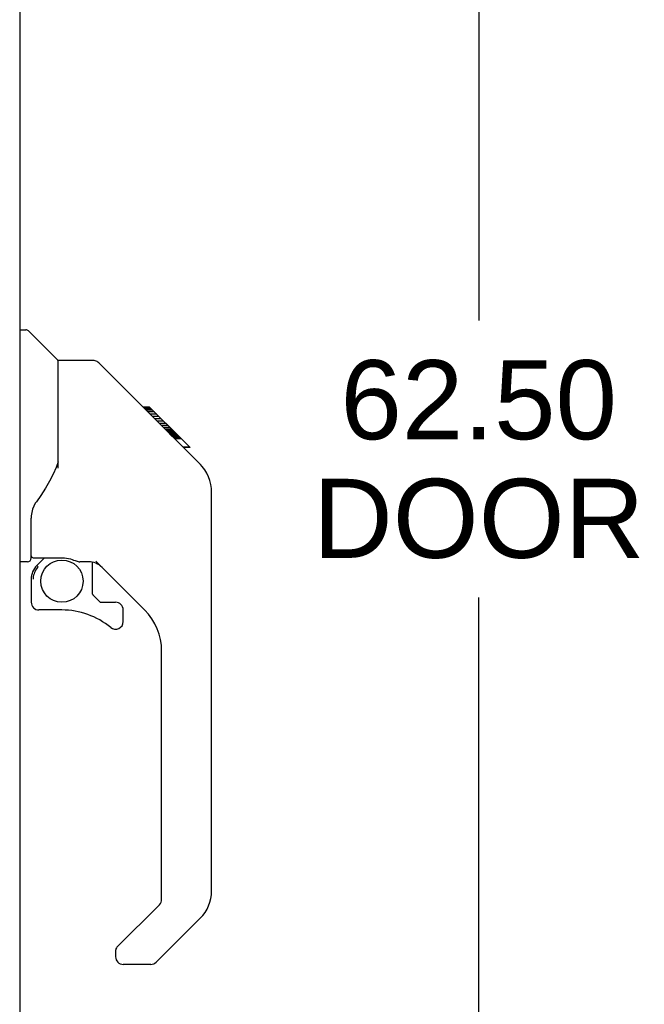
# Model space of a CAD drawing. Header units: inches. Extents: x 0 to 184, y 0 to 119.
# Tile 43 of 101: x 37.37 to 43.78, y 38.72 to 48.83. Entities that reach past the tile are written whole.
import ezdxf

# ---------------------------------------------------------------- set-up
doc = ezdxf.new("R2010")
doc.units = ezdxf.units.IN
doc.header["$LTSCALE"] = 10.121375
doc.header["$MEASUREMENT"] = 0
doc.layers.get('0').update_dxf_attribs({"linetype": 'CONTINUOUS'})
doc.layers.add('DIMENSIONS', color=7, linetype='CONTINUOUS')
doc.layers.add('DOOR_ASSEMBLY', color=7, linetype='CONTINUOUS')
doc.styles.get("Standard").update_dxf_attribs({"font": 'arial.ttf'})
doc.dimstyles.new('DIMSTYLE_1', dxfattribs={"dimtxt": 0.811875, "dimasz": 1.0825, "dimexe": 0.09, "dimexo": 0.07, "dimgap": 0.0375, "dimtad": 0, "dimtih": 1, "dimtoh": 1, "dimzin": 4, "dimdsep": 46, "dimtxsty": 'Standard', "dimblk": '_FILLED', "dimblk1": '_FILLED', "dimblk2": '_FILLED', "dimcen": 0.09, "dimadec": 3, "dimazin": 1, "dimtfac": 1, "dimtdec": 3, "dimtofl": 0, "dimtmove": 0, "dimatfit": 3, "dimldrblk": '_FILLED', "dimfxl": 0, "dimtolj": 1, "dimtzin": 4, "dimarcsym": 0})

# ---------------------------------------------------------------- blocks, each defined once
blk = doc.blocks.new('_FILLED')
at = {"color": 0, "linetype": 'ByBlock'}
blk.add_solid([(0, 0), (-1, 0.2), (-1, -0.2)], dxfattribs=at)
blk = doc.blocks.new('*D9')
at = {"layer": 'DIMENSIONS', "color": 2, "linetype": 'Continuous'}
for p, q in [((37.878, 75.896), (43.053, 75.896)), ((42.078, 75.896), (42.078, 45.744)), ((42.078, 13.396), (42.078, 42.902)), ((37.878, 13.396), (43.053, 13.396))]:
    blk.add_line(p, q, dxfattribs=at)
at = {"layer": 'DIMENSIONS', "color": 2, "linetype": 'Continuous', "xscale": 1.0825, "yscale": 1.0825, "zscale": 1.0825}
for p, rotation in [((42.078, 75.896), 90), ((42.078, 13.396), 270)]:
    blk.add_blockref('_FILLED', p, dxfattribs=dict(at, rotation=rotation))
at = {"layer": 'DIMENSIONS', "color": 2, "linetype": 'Continuous', "insert": (42.078, 45.338), "char_height": 0.8119, "width": 3.39841, "attachment_point": 2, "line_spacing_factor": 0.9}
blk.add_mtext('62.50\\PDOOR', dxfattribs=at)

msp = doc.modelspace()

# ---------------------------------------------------------------- linework, layer by layer
at = {"layer": 'DOOR_ASSEMBLY', "color": 3, "linetype": 'Continuous'}
msp.add_line((37.367, 52.896), (37.367, 36.396), dxfattribs=at)
at = {"layer": 'DOOR_ASSEMBLY', "color": 7, "linetype": 'Continuous'}
for p, q in [((37.367, 45.65), (37.43, 45.65)), ((37.755, 45.34), (37.457, 45.638)), ((38.122, 45.335), (37.761, 45.335)), ((37.761, 44.23), (37.761, 45.335)), ((38.943, 44.547), (38.178, 45.312)), ((38.699, 44.857), (38.632, 44.857)), ((38.706, 44.85), (38.639, 44.85)), ((38.716, 44.84), (38.649, 44.84)), ((38.723, 44.833), (38.656, 44.833)), ((38.731, 44.825), (38.664, 44.825)), ((38.75, 44.806), (38.683, 44.806)), ((38.699, 44.857), (39.026, 44.53)), ((38.773, 44.783), (38.706, 44.783)), ((38.796, 44.76), (38.729, 44.76)), ((38.82, 44.736), (38.753, 44.736)), ((38.844, 44.712), (38.777, 44.712)), ((38.867, 44.689), (38.8, 44.689)), ((38.889, 44.667), (38.823, 44.667)), ((38.91, 44.646), (38.843, 44.646)), ((38.927, 44.629), (38.86, 44.629)), ((38.94, 44.616), (38.873, 44.616)), ((38.944, 44.612), (38.877, 44.612)), ((38.946, 44.61), (38.879, 44.61)), ((38.947, 44.609), (38.88, 44.609)), ((38.947, 44.609), (38.881, 44.609)), ((38.929, 44.559), (38.881, 44.608)), ((38.95, 44.606), (38.883, 44.606)), ((38.954, 44.602), (38.888, 44.602)), ((38.96, 44.596), (38.893, 44.596)), ((38.974, 44.582), (38.907, 44.582)), ((38.989, 44.567), (38.922, 44.567)), ((38.942, 44.546), (38.929, 44.559)), ((38.997, 44.559), (38.93, 44.559)), ((39.003, 44.553), (38.937, 44.553)), ((38.942, 44.546), (39.221, 44.268)), ((39.015, 44.54), (38.949, 44.54)), ((39.021, 44.535), (38.954, 44.535)), ((39.024, 44.532), (38.957, 44.532)), ((39.025, 44.531), (38.959, 44.531)), ((39.026, 44.53), (38.959, 44.53)), ((39.026, 44.53), (38.959, 44.53)), ((39.115, 44.441), (39.026, 44.53)), ((39.044, 44.446), (39.11, 44.446)), ((39.112, 44.444), (39.045, 44.444)), ((39.115, 44.441), (39.048, 44.441)), ((39.241, 44.246), (39.221, 44.268)), ((39.336, 43.99), (39.334, 44.021)), ((39.336, 39.887), (39.336, 43.99)), ((37.485, 43.307), (37.485, 43.714)), ((37.505, 43.309), (37.8, 43.309)), ((37.543, 43.229), (37.623, 43.309)), ((38.651, 42.771), (38.149, 43.273)), ((37.446, 43.268), (37.367, 43.268)), ((37.549, 43.223), (37.546, 43.227)), ((37.553, 43.22), (37.549, 43.223)), ((37.557, 43.215), (37.553, 43.22)), ((38.073, 43.268), (37.985, 43.268)), ((38.115, 42.936), (38.115, 43.263)), ((37.485, 43.09), (37.485, 42.852)), ((38.119, 42.928), (38.19, 42.856)), ((37.8, 42.774), (37.564, 42.774)), ((38.199, 42.852), (38.351, 42.852)), ((38.43, 42.654), (38.43, 42.774)), ((38.824, 39.802), (38.824, 42.354)), ((38.365, 39.311), (38.801, 39.746)), ((39.22, 39.609), (38.768, 39.157)), ((38.351, 39.277), (38.351, 39.213)), ((38.712, 39.134), (38.43, 39.134))]:
    msp.add_line(p, q, dxfattribs=at)
for points in [[(38.178, 45.312), (38.17, 45.318), (38.161, 45.324), (38.152, 45.329), (38.142, 45.332), (38.132, 45.334), (38.122, 45.335)], [(38.881, 44.608), (38.86, 44.63), (38.838, 44.651), (38.816, 44.673)], [(37.761, 44.293), (37.74, 44.235), (37.709, 44.166), (37.673, 44.096), (37.631, 44.024), (37.584, 43.95), (37.538, 43.885)], [(39.336, 43.99), (39.335, 44.02), (39.329, 44.061), (39.32, 44.102), (39.306, 44.141), (39.288, 44.178), (39.266, 44.213), (39.241, 44.246)], [(37.538, 43.885), (37.527, 43.868), (37.512, 43.839), (37.5, 43.807), (37.491, 43.773), (37.486, 43.738), (37.485, 43.714)], [(37.8, 43.309), (37.808, 43.309), (37.827, 43.308), (37.848, 43.305), (37.868, 43.302), (37.888, 43.297), (37.905, 43.292), (37.921, 43.286), (37.935, 43.282), (37.948, 43.277), (37.958, 43.273), (37.967, 43.271), (37.976, 43.269), (37.983, 43.268), (37.985, 43.268)], [(37.557, 43.215), (37.548, 43.205), (37.539, 43.194), (37.531, 43.183), (37.525, 43.17), (37.519, 43.158), (37.514, 43.145), (37.51, 43.131), (37.507, 43.118), (37.506, 43.104), (37.505, 43.09)], [(37.546, 43.227), (37.545, 43.228), (37.544, 43.229), (37.543, 43.229), (37.543, 43.229)]]:
    msp.add_lwpolyline(points, dxfattribs=at)
msp.add_circle((37.8, 43.069), 0.217, dxfattribs=at)
for centre, radius, start, end in [((37.43, 45.61), 0.0394, 45, 90), ((37.741, 45.326), 0.0197, 7.5, 45), ((38.903, 43.974), 0.433, 42.2386, 42.7273), ((37.446, 43.307), 0.0394, 270, 360), ((37.505, 43.329), 0.0197, 180, 270), ((37.682, 43.09), 0.197, 135, 180), ((38.073, 43.071), 0.197, 45, 90), ((38.127, 42.936), 0.0118, 180, 225), ((37.564, 42.852), 0.0787, 180, 270), ((37.8, 41.986), 0.787, 50.4788, 90), ((38.199, 42.864), 0.0118, 225, 270), ((38.351, 42.774), 0.0787, 0, 90), ((38.233, 42.354), 0.591, 0, 45), ((38.351, 42.654), 0.0787, 230.4788, 360), ((38.942, 39.887), 0.394, 315, 360), ((38.745, 39.802), 0.0787, 315, 360), ((38.399, 39.277), 0.0472, 135, 180), ((38.43, 39.213), 0.0787, 180, 270), ((38.712, 39.213), 0.0787, 270, 315)]:
    msp.add_arc(centre, radius, start, end, dxfattribs=at)

# ---------------------------------------------------------------- dimensions: what is measured, and where the dimension line sits
at = {"layer": 'DIMENSIONS', "color": 2, "linetype": 'Continuous'}
dim = msp.add_linear_dim(base=(42.078, 13.396), p1=(37.808, 75.896), p2=(37.808, 13.396), angle=270, text='<>\\PDOOR', dimstyle='DIMSTYLE_1', dxfattribs=at)
dim.commit()
dim.dimension.update_dxf_attribs({"geometry": '*D9', "text_midpoint": (42.078, 44.323), "dimtype": 160})

doc.saveas('drawing.dxf')
